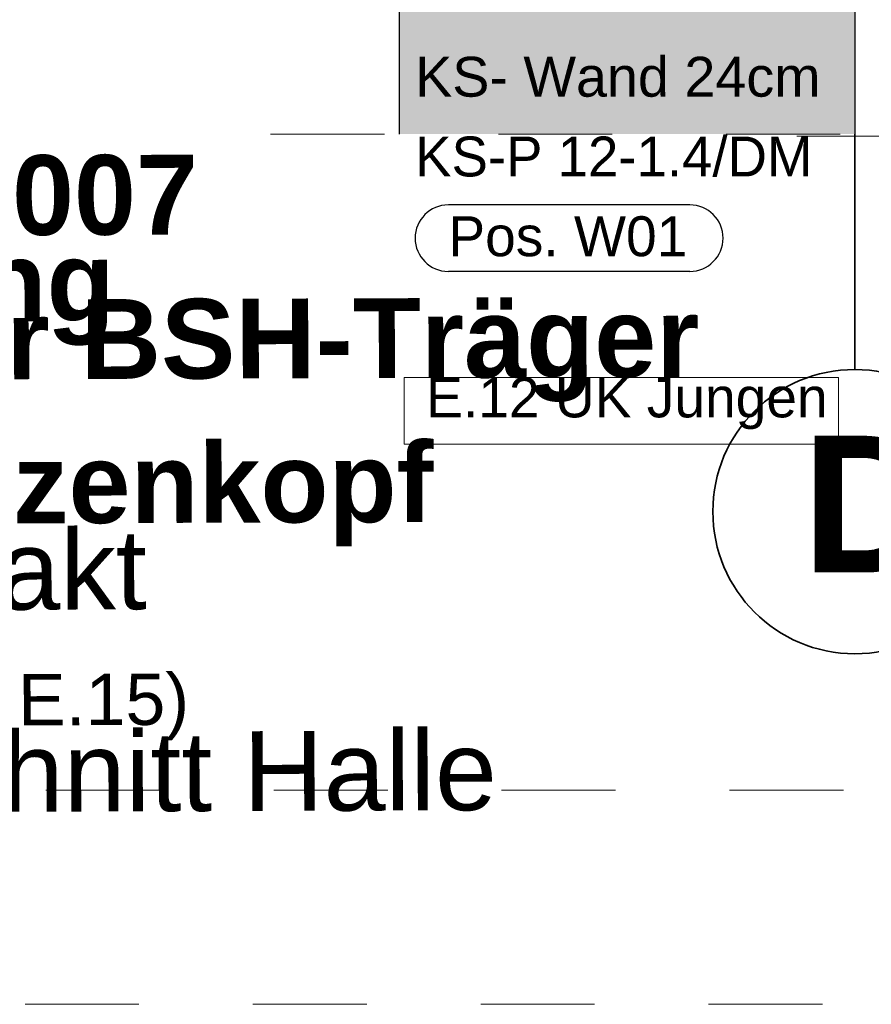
# Model space of a CAD drawing. Header units: metres. Extents: x 1314 to 1415, y -87 to -52.
# Tile 181 of 256: x 1396.145 to 1396.893, y -72.076 to -71.212. Entities that reach past the tile are written whole.
import ezdxf

# ---------------------------------------------------------------- set-up
doc = ezdxf.new("R2010")
doc.units = ezdxf.units.M
for name, pattern in [('AUSGEZOGEN', [0]), ('STRICHLINIE_S4', [0.008, 0.006, -0.002]), ('STRICHPUNKT2_S5', [0.5, 0.35, -0.05, 0.05, -0.05]), ('VERDECKT2_S2', [0.15, 0.1, -0.05])]:
    doc.linetypes.add(name, pattern=pattern)
for name, color, linetype, lineweight in [('XR$11$Achsen', 4, 'AUSGEZOGEN', 13), ('XR$11$Allgemein', 4, 'AUSGEZOGEN', 13), ('XR$11$Text 1_50', 3, 'AUSGEZOGEN', 18), ('XR$11$Wand', 1, 'AUSGEZOGEN', 50), ('XR$11$Wand Mauerwerk tr_1', 42, 'AUSGEZOGEN', 18), ('XR$7$Text 1_50', 3, 'AUSGEZOGEN', 18), ('XR$7$Wand', 1, 'AUSGEZOGEN', 50), ('XR$7$Wand Mauerwerk tr_1', 42, 'AUSGEZOGEN', 18)]:
    doc.layers.add(name, color=color, linetype=linetype, lineweight=lineweight)
doc.styles.add('ARIAL', font='arial.ttf')

msp = doc.modelspace()

# ---------------------------------------------------------------- hatches: boundary and pattern name
at = {"layer": 'XR$11$Allgemein', "linetype": 'AUSGEZOGEN', "lineweight": 25, "transparency": 33554687}
h = msp.add_hatch(color=8, dxfattribs=at)
h.paths.add_polyline_path([(1396.87863, -71.31214), (1396.87863, -69.3701), (1396.47863, -69.3701), (1396.47863, -71.31214)])
h.paths.add_polyline_path([(1396.60789, -69.53779), (1396.61, -69.53914), (1396.61172, -69.54096), (1396.61293, -69.54316), (1396.61355, -69.54559), (1396.61355, -69.54809), (1396.61293, -69.55052), (1396.61172, -69.55272), (1396.61, -69.55455), (1396.60789, -69.55589), (1396.6055, -69.55666), (1396.603, -69.55682), (1396.60054, -69.55635), (1396.59827, -69.55528), (1396.59634, -69.55369), (1396.59487, -69.55166), (1396.59394, -69.54933), (1396.59363, -69.54684), (1396.59394, -69.54435), (1396.59487, -69.54202), (1396.59634, -69.54), (1396.59827, -69.5384), (1396.60054, -69.53733), (1396.603, -69.53686), (1396.6055, -69.53702)], flags=16)
h.paths.add_polyline_path([(1396.59827, -69.96832), (1396.60054, -69.96726), (1396.603, -69.96679), (1396.6055, -69.96694), (1396.60789, -69.96772), (1396.61, -69.96906), (1396.61172, -69.97089), (1396.61293, -69.97309), (1396.61355, -69.97551), (1396.61355, -69.97802), (1396.61293, -69.98045), (1396.61172, -69.98264), (1396.61, -69.98447), (1396.60789, -69.98581), (1396.6055, -69.98659), (1396.603, -69.98675), (1396.60054, -69.98628), (1396.59827, -69.98521), (1396.59634, -69.98361), (1396.59487, -69.98158), (1396.59394, -69.97925), (1396.59363, -69.97677), (1396.59394, -69.97428), (1396.59487, -69.97195), (1396.59634, -69.96992)], flags=16)

# ---------------------------------------------------------------- linework, layer by layer
at = {"layer": 'XR$11$Achsen', "color": 4, "linetype": 'STRICHPUNKT2_S5', "lineweight": 35, "transparency": 33554687}
msp.add_line((1396.87863, -71.31214), (1396.87863, -71.51876), dxfattribs=at)
at = {"layer": 'XR$11$Achsen', "color": 4, "linetype": 'AUSGEZOGEN', "lineweight": 35, "transparency": 33554687}
msp.add_circle((1396.87863, -71.6435), 0.12474, dxfattribs=at)
at = {"layer": 'XR$11$Allgemein', "color": 4, "linetype": 'AUSGEZOGEN', "lineweight": 25, "transparency": 33554687}
for p, q in [((1396.47863, -69.3701), (1396.47863, -71.31214)), ((1396.87863, -69.3701), (1396.87863, -71.31214))]:
    msp.add_line(p, q, dxfattribs=at)
at = {"layer": 'XR$11$Wand', "color": 52, "linetype": 'VERDECKT2_S2', "lineweight": 13, "transparency": 33554687}
msp.add_line((1396.36564, -71.31214), (1397.04414, -71.31214), dxfattribs=at)
at = {"layer": 'XR$11$Wand Mauerwerk tr_1', "color": 7, "linetype": 'STRICHLINIE_S4', "lineweight": 18, "transparency": 33554687}
msp.add_lwpolyline([(1395.70989, -69.21758), (1399.05011, -69.21758), (1399.05011, -72.07591), (1395.70989, -72.07591), (1395.70989, -69.21758)], close=True, dxfattribs=at)
at = {"layer": 'XR$7$Text 1_50', "color": 7, "linetype": 'AUSGEZOGEN', "lineweight": 25, "transparency": 33554687}
for p, q in [((1396.73367, -71.37433), (1396.52171, -71.37433)), ((1396.73367, -71.43266), (1396.52171, -71.43266))]:
    msp.add_line(p, q, dxfattribs=at)
at = {"layer": 'XR$7$Text 1_50', "color": 3, "linetype": 'AUSGEZOGEN', "lineweight": 18, "transparency": 33554687}
msp.add_lwpolyline([(1396.48295, -71.58418), (1396.86429, -71.58418), (1396.86429, -71.52585), (1396.48295, -71.52585), (1396.48295, -71.58418)], dxfattribs=at)
at = {"layer": 'XR$7$Text 1_50', "color": 7, "linetype": 'AUSGEZOGEN', "lineweight": 25, "transparency": 33554687}
for centre, start, end in [((1396.52171, -71.40349), 90, 270), ((1396.73367, -71.40349), 270, 90)]:
    msp.add_arc(centre, 0.02917, start, end, dxfattribs=at)
at = {"layer": 'XR$7$Wand', "color": 1, "linetype": 'VERDECKT2_S2', "lineweight": 13, "transparency": 33554687}
for p, q in [((1397.40945, -71.22709), (1396.83516, -71.22709)), ((1397.40945, -71.84109), (1396.83516, -71.84109))]:
    msp.add_line(p, q, dxfattribs=at)
at = {"layer": 'XR$7$Wand', "color": 4, "linetype": 'AUSGEZOGEN', "lineweight": 13, "transparency": 33554687}
msp.add_line((1396.82751, -71.31386), (1397.01751, -71.31386), dxfattribs=at)
at = {"layer": 'XR$7$Wand Mauerwerk tr_1', "color": 7, "linetype": 'STRICHLINIE_S4', "lineweight": 18, "transparency": 33554687}
msp.add_lwpolyline([(1394.96851, -71.88791), (1398.65105, -71.88791), (1398.65105, -69.02958), (1394.96851, -69.02958), (1394.96851, -71.88791)], close=True, dxfattribs=at)

# ---------------------------------------------------------------- texts
at = {"layer": 'XR$11$Achsen', "color": 4, "linetype": 'AUSGEZOGEN', "lineweight": 35, "transparency": 33554687, "insert": (1396.83196, -71.69689), "char_height": 0.12, "width": 0.1816285, "attachment_point": 7, "style": 'ARIAL'}
msp.add_mtext('\\A1;{\\fArial|i0|b1;\\H0.120000;\\W1.000000;\\C4;D}\\P', dxfattribs=at)
at = {"layer": 'XR$11$Text 1_50', "color": 3, "linetype": 'AUSGEZOGEN', "lineweight": 25, "transparency": 33554687, "insert": (1395.77457, -71.33196), "char_height": 0.07, "width": 1.0337438, "attachment_point": 1, "rotation": 0.18724, "line_spacing_factor": 1.084337, "style": 'ARIAL'}
msp.add_mtext('\\A1;{\\fArial|i0|b1;\\H0.070000;\\W1.000000;\\C3;Detail D007}\\P{\\fArial|i0|b1;\\H0.070000;\\W1.000000;\\C3;Auflager BSH-Träger }\\P{\\fArial|i0|b1;\\H0.070000;\\W1.000000;\\C3;auf Stützenkopf }\\P{\\fArial|i0|b1;\\H0.070000;\\W1.000000;\\C3;M 1:20}\\P{\\fArial|i0|b0;\\H0.070000;\\W1.000000;\\C3;Regelschnitt Halle }\\P{\\fArial|i0|b0;\\H0.045000;\\W1.000000;\\C3;(Achse C)}\\P', dxfattribs=at)
at = {"layer": 'XR$7$Text 1_50', "color": 7, "linetype": 'AUSGEZOGEN', "lineweight": 25, "transparency": 33554687, "char_height": 0.035, "attachment_point": 7, "style": 'ARIAL'}
for s, insert, width in [('\\W1.00;KS- Wand 24cm', (1396.49255, -71.27983), 0.3734368), ('\\W0.98;KS-P 12-1.4/DM', (1396.49255, -71.34983), 0.3731761), ('\\W0.99;Pos. W01', (1396.52171, -71.41983), 0.2291985)]:
    msp.add_mtext(s, dxfattribs=dict(at, insert=insert, width=width))
at = {"layer": 'XR$7$Text 1_50', "color": 3, "linetype": 'AUSGEZOGEN', "lineweight": 25, "transparency": 33554687, "insert": (1395.23396, -71.28295), "char_height": 0.07, "width": 1.7022438, "attachment_point": 1, "rotation": 0.18724, "line_spacing_factor": 1.084337, "style": 'ARIAL'}
msp.add_mtext('\\A1;{\\fArial|i0|b1;\\H0.070000;\\W1.000000;\\C3;Detail D002}\\P{\\fArial|i0|b1;\\H0.070000;\\W1.000000;\\C3;Attika/ Entwässerung }\\P{\\fArial|i0|b1;\\H0.070000;\\W1.000000;\\C3;M 1:20}\\P{\\fArial|i0|b0;\\H0.070000;\\W1.000000;\\C3;Regelschnitt Sozialtrakt }\\P{\\fArial|i0|b0;\\H0.045000;\\W1.000000;\\C3;(Achse D - dargestellt Fenster F.E.15)}\\P', dxfattribs=at)
at = {"layer": 'XR$7$Text 1_50', "color": 3, "linetype": 'AUSGEZOGEN', "lineweight": 18, "transparency": 33554687, "insert": (1396.48878, -71.57135), "char_height": 0.035, "width": 0.3869976, "attachment_point": 7, "style": 'ARIAL'}
msp.add_mtext('\\W0.99; E.12 UK Jungen', dxfattribs=at)

doc.saveas('drawing.dxf')
